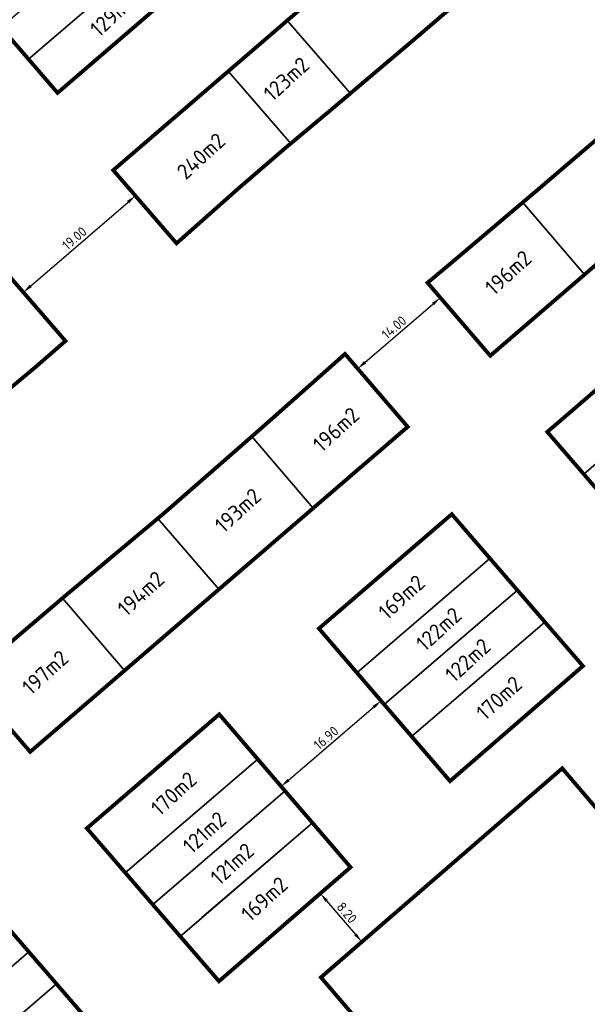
# Model space of a CAD drawing. Header units: metres. Extents: x 104077 to 107207, y 427465 to 428236.
# Tile 3 of 7: x 104409 to 104482, y 428001 to 428127. Entities that reach past the tile are written whole.
import ezdxf

# ---------------------------------------------------------------- set-up
doc = ezdxf.new("R2010")
doc.units = ezdxf.units.M
doc.layers.get('DefPoints').update_dxf_attribs({"color": 211, "lineweight": 18})
for name, color, linetype, lineweight in [('_BPD-AL-T25', 7, 'Continuous', 25), ('_BPD_uitgfite', 170, 'Continuous', 30), ('_GEMEENTE-AL-T25 2.7', 7, 'Continuous', 25), ('_GEMEENTE_uitgifte 2.7', 170, 'Continuous', 30), ('maatvoering', 130, 'Continuous', 30)]:
    doc.layers.add(name, color=color, linetype=linetype, lineweight=lineweight)
for name, color, linetype in [('_BPD_kavels grijs', 8, 'KG-KADASTRAAL'), ('_GEMEENTE_kavels grijs 2.7', 8, 'KG-KADASTRAAL'), ('_Trivire_kavels grijs', 8, 'KG-KADASTRAAL'), ('_Trivire_uitgifte', 170, 'Continuous'), ('_VolkerWessels_kavels grijs', 8, 'KG-KADASTRAAL'), ('_VolkerWessels_uitgifte', 170, 'Continuous')]:
    doc.layers.add(name, color=color, linetype=linetype)
doc.styles.add('NLCS-ISO', font='NLCS-ISO.ttf')
doc.styles.add('NLCS-ISO-M500-T25', font='NLCS-ISO.ttf', dxfattribs={"height": 1.25})
doc.linetypes.add('KG-KADASTRAAL', pattern='A,5.5,-2,["K",Standard,S=1.8,R=0,X=0,Y=-0.9],-2,5.5,-2,[5,NLCS.SHX,S=0.75,R=0,X=0,Y=0],-2', length=19)
doc.dimstyles.new('NLCS-M500-T25-PIJL_L2_H1', dxfattribs={"dimscale": 0.5, "dimtxt": 1.25, "dimasz": 2.5, "dimexe": 2, "dimexo": 2, "dimgap": 0.7, "dimtad": 1, "dimzin": 0, "dimdsep": 46, "dimtxsty": 'NLCS-ISO-M500-T25', "dimcen": 2.5, "dimdle": 2, "dimclrd": 256, "dimclre": 256, "dimclrt": 7, "dimadec": 1, "dimazin": 0, "dimtfac": 1, "dimtofl": 0, "dimtmove": 0, "dimatfit": 3, "dimfxl": 2, "dimfxlon": 1, "dimtfill": 1, "dimtfillclr": 256, "dimtolj": 1, "dimtzin": 0, "dimlwd": -1, "dimlwe": -1, "dimarcsym": 0})

# ---------------------------------------------------------------- blocks, each defined once
blk = doc.blocks.new('*D37')
at = {"layer": 'DefPoints', "color": 0, "transparency": 16777216}
for p in [(104424.0058531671, 428104.4699256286), (104424.0058531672, 428104.4699256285), (104409.6177610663, 428092.0609178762)]:
    blk.add_point(p, dxfattribs=at)
at = {"layer": 'maatvoering', "transparency": 16777216}
for p, q in [((104410.5643451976, 428092.8772992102), (104423.059269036, 428103.6535442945)), ((104424.0058531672, 428104.4699256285), (104424.6589582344, 428103.7126583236)), ((104409.6177610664, 428092.0609178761), (104410.2708661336, 428091.3036505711))]:
    blk.add_line(p, q, dxfattribs=at)
for points in [[(104422.9232054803, 428103.8113083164), (104423.1953325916, 428103.4957802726), (104424.0058531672, 428104.4699256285)], [(104410.4282816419, 428093.0350632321), (104410.7004087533, 428092.7195351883), (104409.6177610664, 428092.0609178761)]]:
    blk.add_solid(points, dxfattribs=at)
at = {"layer": 'maatvoering', "color": 7, "transparency": 16777216, "insert": (104416.1750296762, 428099.0037573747), "char_height": 1.25, "attachment_point": 5, "rotation": 40.776121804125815, "style": 'NLCS-ISO-M500-T25', "bg_fill": 3, "box_fill_scale": 1.1, "bg_fill_color": 256, "bg_fill_true_color": 13158600, "bg_fill_transparency": 0}
blk.add_mtext('\\A1;19.00', dxfattribs=at)
blk = doc.blocks.new('*D43')
at = {"layer": 'DefPoints', "color": 0, "transparency": 16777216}
for p in [(104447.7528799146, 428014.7921179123), (104453.092695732, 428008.57252032), (104453.092695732, 428008.57252032)]:
    blk.add_point(p, dxfattribs=at)
at = {"layer": 'maatvoering', "transparency": 16777216}
for p, q in [((104447.7528799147, 428014.7921179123), (104448.5116099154, 428015.4435231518)), ((104448.567136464, 428013.8437054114), (104452.2784391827, 428009.5209328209)), ((104453.092695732, 428008.57252032), (104453.8514257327, 428009.2239255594))]:
    blk.add_line(p, q, dxfattribs=at)
for points in [[(104448.7252052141, 428013.9794148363), (104448.4090677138, 428013.7079959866), (104447.7528799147, 428014.7921179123)], [(104452.4365079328, 428009.6566422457), (104452.1203704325, 428009.3852233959), (104453.092695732, 428008.57252032)]]:
    blk.add_solid(points, dxfattribs=at)
at = {"layer": 'maatvoering', "color": 7, "transparency": 16777216, "insert": (104451.1625495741, 428012.3174392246), "char_height": 1.25, "attachment_point": 5, "rotation": 310.6476348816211, "style": 'NLCS-ISO-M500-T25', "bg_fill": 3, "box_fill_scale": 1.1, "bg_fill_color": 256, "bg_fill_true_color": 13158600, "bg_fill_transparency": 0}
blk.add_mtext('\\A1;8.20', dxfattribs=at)
blk = doc.blocks.new('*D44')
at = {"layer": 'DefPoints', "color": 0, "transparency": 16777216}
for p in [(104455.5520536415, 428039.5593792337), (104455.5520536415, 428039.5593792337), (104442.7264387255, 428028.5542167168)]:
    blk.add_point(p, dxfattribs=at)
at = {"layer": 'maatvoering', "transparency": 16777216}
for p, q in [((104455.5520536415, 428039.5593792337), (104454.9008605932, 428040.318291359)), ((104443.675078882, 428029.3682080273), (104454.603413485, 428038.7453879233)), ((104442.7264387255, 428028.5542167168), (104442.0752456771, 428029.313128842))]:
    blk.add_line(p, q, dxfattribs=at)
for points in [[(104454.4677482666, 428038.9034946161), (104454.7390787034, 428038.5872812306), (104455.5520536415, 428039.5593792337)], [(104443.5394136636, 428029.52631472), (104443.8107441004, 428029.2101013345), (104442.7264387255, 428028.5542167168)]]:
    blk.add_solid(points, dxfattribs=at)
at = {"layer": 'maatvoering', "color": 7, "transparency": 16777216, "insert": (104448.5043329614, 428034.7967372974), "char_height": 1.25, "attachment_point": 5, "rotation": 40.631613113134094, "style": 'NLCS-ISO-M500-T25', "bg_fill": 3, "box_fill_scale": 1.1, "bg_fill_color": 256, "bg_fill_true_color": 13158600, "bg_fill_transparency": 0}
blk.add_mtext('\\A1;16.90', dxfattribs=at)
blk = doc.blocks.new('*D50')
at = {"layer": 'DefPoints', "color": 0, "transparency": 16777216}
for p in [(104463.1727165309, 428091.3738245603), (104463.1727165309, 428091.3738245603), (104452.5534314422, 428082.2507338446)]:
    blk.add_point(p, dxfattribs=at)
at = {"layer": 'maatvoering', "transparency": 16777216}
for p, q in [((104463.1727165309, 428091.3738245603), (104462.5210671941, 428092.1323449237)), ((104453.5015818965, 428083.0652955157), (104462.2245660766, 428090.5592628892)), ((104452.5534314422, 428082.2507338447), (104451.9017821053, 428083.0092542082))]:
    blk.add_line(p, q, dxfattribs=at)
for points in [[(104462.088805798, 428090.717287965), (104462.3603263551, 428090.4012378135), (104463.1727165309, 428091.3738245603)], [(104453.365821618, 428083.2233205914), (104453.637342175, 428082.90727044), (104452.5534314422, 428082.2507338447)]]:
    blk.add_solid(points, dxfattribs=at)
at = {"layer": 'maatvoering', "color": 7, "transparency": 16777216, "insert": (104457.2277158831, 428087.5518365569), "char_height": 1.25, "attachment_point": 5, "rotation": 40.66607053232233, "style": 'NLCS-ISO-M500-T25', "bg_fill": 3, "box_fill_scale": 1.1, "bg_fill_color": 256, "bg_fill_true_color": 13158600, "bg_fill_transparency": 0}
blk.add_mtext('\\A1;14.00', dxfattribs=at)

msp = doc.modelspace()

# ---------------------------------------------------------------- linework, layer by layer
at = {"layer": '_BPD_kavels grijs', "ltscale": 0.2, "flags": 128}
for points in [[(104427.462228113, 428136.782181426), (104423.9419339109, 428140.8795841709), (104406.7606839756, 428126.118268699), (104410.2848647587, 428122.0242051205), (104427.462228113, 428136.782181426)], [(104431.168047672, 428132.4688387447), (104427.462228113, 428136.782181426), (104410.2848647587, 428122.0242051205), (104414.0110832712, 428117.6954330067), (104431.168047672, 428132.4688387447)], [(104469.5449266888, 428057.8547363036), (104464.6351654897, 428063.5426706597), (104447.5808850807, 428048.849122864), (104452.453449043, 428043.1705489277), (104469.5449266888, 428057.8547363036)], [(104481.47889875, 428044.0292879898), (104476.6019204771, 428049.6792434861), (104459.486311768, 428034.9743238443), (104464.4119444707, 428029.2339026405), (104481.47889875, 428044.0292879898)], [(104439.7111952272, 428032.0682358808), (104434.7775056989, 428037.8180466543), (104417.775497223, 428023.1695350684), (104422.7057045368, 428017.4579244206), (104439.7111952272, 428032.0682358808)], [(104446.7441849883, 428023.8718627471), (104443.2277418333, 428027.969989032), (104426.2343207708, 428013.3700472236), (104429.7628331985, 428009.2822902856), (104446.7441849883, 428023.8718627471)], [(104451.6421254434, 428018.1637145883), (104446.7441849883, 428023.8718627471), (104429.7628331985, 428009.2822902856), (104434.7424971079, 428003.5133845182), (104451.6421254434, 428018.1637145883)]]:
    msp.add_lwpolyline(points, close=True, dxfattribs=at)
at = {"layer": '_BPD_kavels grijs', "flags": 128}
msp.add_lwpolyline([(104444.9050554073, 428022.2917697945), (104432.5609990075, 428011.6863417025)], dxfattribs=at)
at = {"layer": '_BPD_uitgfite', "flags": 128}
msp.add_lwpolyline([(104414.0110832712, 428117.6954330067, 0.5, 0.5, 0), (104392.4851374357, 428142.7022633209, 0.5, 0.5, 0), (104422.156443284, 428168.2389138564, 0.5, 0.5, 0.007659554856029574), (104448.571146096, 428147.4541839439, 0.5, 0.5, 0), (104414.0111482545, 428117.6954889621, 0, 0, 0)], format="xyseb", close=True, dxfattribs=at)
at = {"layer": '_BPD_uitgfite', "const_width": 0.5, "flags": 128}
for points in [[(104481.47889875, 428044.0292879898), (104464.4119444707, 428029.2339026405), (104447.5808850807, 428048.849122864), (104464.6351654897, 428063.5426706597)], [(104434.7424971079, 428003.5133845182), (104417.775497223, 428023.1695350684), (104434.7775056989, 428037.8180466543), (104451.6421254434, 428018.1637145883)]]:
    msp.add_lwpolyline(points, close=True, dxfattribs=at)
at = {"layer": '_GEMEENTE_kavels grijs 2.7', "ltscale": 0.2}
for points in [[(104468.8743131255, 428132.3331251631, -0.002892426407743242), (104458.5405309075, 428139.938958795), (104443.519119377, 428127.0044208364), (104451.624292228, 428117.6323742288), (104454.3333075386, 428119.9296137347), (104459.2905956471, 428124.1232502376), (104468.8743131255, 428132.3331251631, -0.002892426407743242)], [(104498.0734937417, 428108.4559041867, 0.004140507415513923), (104488.8413493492, 428116.517237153), (104488.4882067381, 428116.2164341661), (104475.4961017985, 428105.0867700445), (104473.7526328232, 428103.6118759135), (104481.7060370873, 428094.3541068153), (104498.0734937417, 428108.4559041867, 0.004140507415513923)]]:
    msp.add_lwpolyline(points, format="xyb", close=True, dxfattribs=at)
for points in [[(104443.519119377, 428127.0044208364), (104435.9412725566, 428120.4793384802), (104443.9692985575, 428111.1964971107), (104449.0213832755, 428115.4251127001), (104451.624292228, 428117.6323742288), (104443.519119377, 428127.0044208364)], [(104438.9551924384, 428073.5260126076), (104433.6634730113, 428068.8939023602), (104427.5166345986, 428063.5263134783), (104427.3442559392, 428063.382210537), (104426.8973124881, 428063.0083121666), (104434.7351080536, 428053.8851116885), (104446.8566381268, 428064.3287233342), (104438.9551924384, 428073.5260126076)], [(104426.8973124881, 428063.0083121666), (104415.2620734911, 428053.2746492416), (104414.6291137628, 428052.7354229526), (104422.6135779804, 428043.441500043), (104432.4416248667, 428051.9091030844), (104434.7351080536, 428053.8851116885), (104426.8973124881, 428063.0083121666)], [(104422.6135779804, 428043.441500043), (104414.6291137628, 428052.7354229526), (104408.9105659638, 428047.8637207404), (104402.4875959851, 428042.3150770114), (104410.4920479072, 428032.9978883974), (104422.6135779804, 428043.441500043)]]:
    msp.add_lwpolyline(points, close=True, dxfattribs=at)
for points in [[(104443.519119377, 428127.0044208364), (104451.624292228, 428117.6323742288)], [(104435.9412725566, 428120.4793384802), (104443.9692985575, 428111.1964971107)], [(104473.7526328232, 428103.6118759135), (104481.7060370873, 428094.3541068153)], [(104446.8566381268, 428064.3287233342), (104438.9551924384, 428073.5260126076)], [(104422.6135779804, 428043.441500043), (104414.6291137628, 428052.7354229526)]]:
    msp.add_lwpolyline(points, dxfattribs=at)
at = {"layer": '_GEMEENTE_uitgifte 2.7', "const_width": 0.5, "flags": 128}
msp.add_lwpolyline([(104461.5263039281, 428093.2902501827), (104465.1291204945, 428096.3058223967), (104470.4909974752, 428100.8526832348), (104475.4961017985, 428105.0867700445), (104488.4882067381, 428116.2164341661), (104488.8413493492, 428116.517237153, -0.004140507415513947), (104498.0734937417, 428108.4559041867), (104469.5845070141, 428083.9104951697)], format="xyb", close=True, dxfattribs=at)
at = {"layer": '_Trivire_uitgifte', "const_width": 0.5, "flags": 128}
msp.add_lwpolyline([(104483.9430358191, 427961.7474104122), (104447.8355769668, 428004.0115180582), (104478.824552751, 428030.8708720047), (104515.1329393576, 427988.3342567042)], close=True, dxfattribs=at)
at = {"layer": '_VolkerWessels_kavels grijs', "ltscale": 0.2, "flags": 128}
for points in [[(104498.8497800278, 428083.5785798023), (104494.183182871, 428089.0005143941), (104476.9082075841, 428074.1168213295), (104481.5962695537, 428068.6857244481), (104498.8497800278, 428083.5785798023)], [(104502.3724154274, 428079.4857691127), (104498.8497800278, 428083.5785798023), (104481.5962695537, 428068.6857244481), (104485.1247688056, 428064.5979753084), (104502.3724154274, 428079.4857691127)], [(104410.3302232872, 428007.2779197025), (104405.6388222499, 428012.7128749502), (104388.5066701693, 427997.952234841), (104393.1888399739, 427992.4818500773), (104410.3302232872, 428007.2779197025)], [(104413.8587262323, 428003.1901737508), (104410.3302232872, 428007.2779197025), (104393.1888399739, 427992.4818500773), (104396.7002330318, 427988.3793352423), (104413.8587262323, 428003.1901737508)], [(104417.3872626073, 427999.1023890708), (104413.8587262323, 428003.1901737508), (104396.7002330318, 427988.3793352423), (104400.2116593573, 427984.2767815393), (104417.3872626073, 427999.1023890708)]]:
    msp.add_lwpolyline(points, close=True, dxfattribs=at)
at = {"layer": '_VolkerWessels_uitgifte', "const_width": 0.5, "flags": 128}
for points in [[(104476.9082075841, 428074.1168213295), (104502.9337667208, 428043.9663382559), (104520.2125054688, 428058.7580743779), (104494.183182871, 428089.0005143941)], [(104405.6388222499, 428012.7128749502), (104388.5066701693, 427997.952234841), (104414.4176549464, 427967.6792925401), (104431.7030137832, 427982.5176915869)]]:
    msp.add_lwpolyline(points, close=True, dxfattribs=at)

# ---------------------------------------------------------------- texts
at = {"layer": '_BPD-AL-T25', "char_height": 2, "width": 14.51983795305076, "attachment_point": 1, "rotation": 42.54287268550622, "style": 'NLCS-ISO'}
for s, insert in [('\\A1;129m2', (104417.9850476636, 428126.2276818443)), ('\\A1;169m2', (104455.0036213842, 428051.2957122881)), ('\\A1;122m2', (104459.8414273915, 428047.252374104)), ('\\A1;122m2', (104463.5797326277, 428043.2529852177)), ('\\A1;170m2', (104467.5819183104, 428038.3746103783)), ('\\A1;170m2', (104425.7903981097, 428026.0987360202)), ('\\A1;121m2', (104429.8823087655, 428021.2290328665)), ('\\A1;121m2', (104433.4384449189, 428017.1927879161)), ('\\A1;169m2', (104437.3897056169, 428012.4984600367))]:
    msp.add_mtext(s, dxfattribs=dict(at, insert=insert))
at = {"layer": '_GEMEENTE-AL-T25 2.7', "char_height": 2, "width": 14.51983795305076, "attachment_point": 1, "rotation": 42.54287268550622, "style": 'NLCS-ISO'}
for s, insert in [('\\A1;123m2', (104440.2538371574, 428117.9512089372)), ('\\A1;240m2', (104429.129817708, 428107.893613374)), ('\\A1;196m2', (104468.7045659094, 428093.0002285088)), ('\\A1;196m2', (104446.5852721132, 428072.8456264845)), ('\\A1;193m2', (104433.9984469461, 428062.4675155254)), ('\\A1;194m2', (104421.5008774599, 428051.7392103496)), ('\\A1;197m2', (104409.2463737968, 428041.6362569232))]:
    msp.add_mtext(s, dxfattribs=dict(at, insert=insert))

# ---------------------------------------------------------------- dimensions: what is measured, and where the dimension line sits
at = {"layer": 'maatvoering'}
dim = msp.add_aligned_dim(p1=(104409.6177610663, 428092.0609178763), p2=(104424.0058531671, 428104.4699256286), distance=-1.546842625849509e-10, dimstyle='NLCS-M500-T25-PIJL_L2_H1', dxfattribs=at)
dim.commit()
dim.dimension.update_dxf_attribs({"geometry": '*D37', "text_midpoint": (104416.1750296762, 428099.0037573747)})

# ---------------------------------------------------------------- next in the draw order: linework, layer by layer
at = {"layer": '_GEMEENTE_kavels grijs 2.7', "ltscale": 0.2}
for points in [[(104435.9412725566, 428120.4793384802), (104423.140246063, 428109.4567150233), (104421.1644712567, 428107.7554278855), (104429.2912300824, 428098.3584213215), (104437.3403779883, 428105.5015562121), (104443.2917551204, 428110.6293904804), (104443.9692985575, 428111.1964971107), (104435.9412725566, 428120.4793384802)], [(104411.2751925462, 428082.5338820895), (104415.025091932, 428085.8083976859), (104406.766562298, 428095.3577714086), (104394.6420073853, 428084.9176396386), (104402.8204257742, 428075.4608988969), (104411.2751925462, 428082.5338820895)]]:
    msp.add_lwpolyline(points, close=True, dxfattribs=at)
at = {"layer": '_GEMEENTE_uitgifte 2.7', "const_width": 0.5, "flags": 128}
msp.add_lwpolyline([(104429.2912300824, 428098.3584213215), (104437.3403779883, 428105.5015562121), (104443.2917551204, 428110.6293904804), (104449.0213832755, 428115.4251127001), (104454.3333075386, 428119.9296137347), (104459.2905956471, 428124.1232502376), (104468.8743131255, 428132.3331251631, -0.002892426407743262), (104458.5405309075, 428139.938958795), (104423.140246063, 428109.4567150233), (104421.1644712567, 428107.7554278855)], format="xyb", close=True, dxfattribs=at)
msp.add_lwpolyline([(104366.3751513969, 428044.2233061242), (104369.5007651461, 428046.9283440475), (104380.7066239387, 428056.535761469), (104392.6326660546, 428066.8383721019), (104399.1349948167, 428072.3777870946), (104411.2751925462, 428082.5338820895), (104415.025091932, 428085.8083976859), (104406.766562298, 428095.3577714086), (104389.817891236, 428080.7637215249), (104358.2683426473, 428053.5972443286)], close=True, dxfattribs=at)

# ---------------------------------------------------------------- next in the draw order: dimensions: what is measured, and where the dimension line sits
at = {"layer": 'maatvoering'}
for p1, p2, picture, middle in [((104442.7264387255, 428028.5542167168), (104455.5520536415, 428039.5593792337), '*D44', (104448.5043329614, 428034.7967372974)), ((104447.7528799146, 428014.7921179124), (104453.092695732, 428008.57252032), '*D43', (104451.1625495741, 428012.3174392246))]:
    dim = msp.add_aligned_dim(p1=p1, p2=p2, distance=0, dimstyle='NLCS-M500-T25-PIJL_L2_H1', dxfattribs=at)
    dim.commit()
    dim.dimension.update_dxf_attribs({"geometry": picture, "text_midpoint": middle})

# ---------------------------------------------------------------- next in the draw order: linework, layer by layer
at = {"layer": '_BPD_kavels grijs', "ltscale": 0.2, "flags": 128}
for points in [[(104473.0734235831, 428053.7669898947), (104469.5449266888, 428057.8547363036), (104452.453449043, 428043.1705489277), (104455.9698804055, 428039.072436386), (104473.0734235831, 428053.7669898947)], [(104476.6019204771, 428049.6792434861), (104473.0734235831, 428053.7669898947), (104455.9698804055, 428039.072436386), (104459.486311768, 428034.9743238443), (104476.6019204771, 428049.6792434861)], [(104443.2277418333, 428027.969989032), (104439.7111952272, 428032.0682358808), (104422.7057045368, 428017.4579244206), (104426.2343207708, 428013.3700472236), (104443.2277418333, 428027.969989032)]]:
    msp.add_lwpolyline(points, close=True, dxfattribs=at)
at = {"layer": '_GEMEENTE_uitgifte 2.7', "const_width": 0.5, "flags": 128}
msp.add_lwpolyline([(104458.9781682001, 428074.7723349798), (104432.4416248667, 428051.9091030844), (104410.4920479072, 428032.9978883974), (104402.4875959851, 428042.3150770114), (104408.9105659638, 428047.8637207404), (104415.2620734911, 428053.2746492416), (104427.3442559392, 428063.382210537), (104427.5166345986, 428063.5263134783), (104433.6634730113, 428068.8939023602), (104440.2972001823, 428074.7007400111), (104450.9318029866, 428084.1383106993)], close=True, dxfattribs=at)
at = {"layer": '_Trivire_kavels grijs', "ltscale": 0.2, "flags": 128}
msp.add_lwpolyline([(104483.9430358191, 427961.7474104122), (104515.1329393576, 427988.3342567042), (104478.824552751, 428030.8708720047), (104447.8355769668, 428004.0115180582)], close=True, dxfattribs=at)

# ---------------------------------------------------------------- next in the draw order: dimensions: what is measured, and where the dimension line sits
at = {"layer": 'maatvoering'}
dim = msp.add_aligned_dim(p1=(104452.5534314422, 428082.2507338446), p2=(104463.172716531, 428091.3738245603), distance=6.637890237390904e-11, dimstyle='NLCS-M500-T25-PIJL_L2_H1', dxfattribs=at)
dim.commit()
dim.dimension.update_dxf_attribs({"geometry": '*D50', "text_midpoint": (104457.2277158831, 428087.5518365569)})

# ---------------------------------------------------------------- next in the draw order: linework, layer by layer
at = {"layer": '_GEMEENTE_kavels grijs 2.7', "ltscale": 0.2}
for points in [[(104473.7526328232, 428103.6118759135), (104470.4909974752, 428100.8526832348), (104465.1291204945, 428096.3058223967), (104461.5263039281, 428093.2902501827), (104469.5845070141, 428083.9104951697), (104481.7060370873, 428094.3541068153), (104473.7526328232, 428103.6118759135)], [(104458.9781682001, 428074.7723349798), (104450.9318029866, 428084.1383106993), (104440.2972001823, 428074.7007400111), (104438.9551924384, 428073.5260126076), (104446.8566381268, 428064.3287233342), (104458.9781682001, 428074.7723349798)]]:
    msp.add_lwpolyline(points, close=True, dxfattribs=at)

doc.saveas('drawing.dxf')
